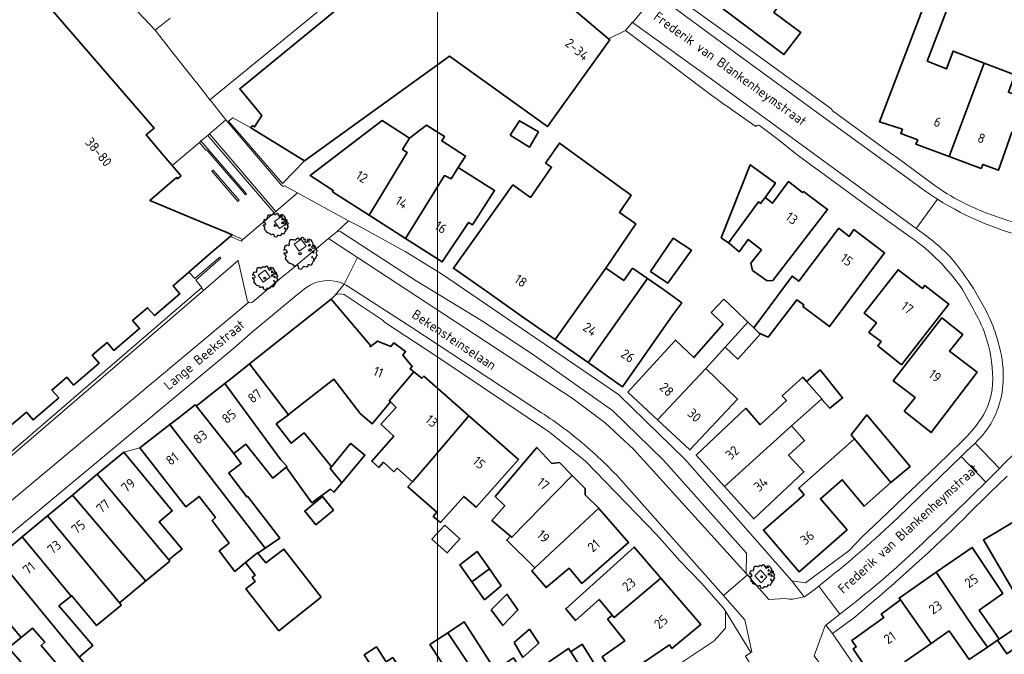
# Model space of a CAD drawing. Header units: metres. Extents: x 152391 to 157968, y 462336 to 467280.
# Tile 15 of 256: x 154978 to 155117, y 462555 to 462645. Entities that reach past the tile are written whole.
import ezdxf
from ezdxf.enums import TextEntityAlignment as Align

# ---------------------------------------------------------------- set-up
doc = ezdxf.new("R2010")
doc.units = ezdxf.units.M
doc.header["$LTSCALE"] = 0.75
doc.layers.get('0').update_dxf_attribs({"lineweight": 25})
for name, color, linetype, lineweight in [('B-GV-GR-BOOM-S', 252, 'Continuous', 25), ('B-WE-GR-BEPLANTING_CULTUUR_HEESTERS-GV', 251, 'Continuous', 18), ('B-WE-GR-GROENVOORZIENING-GV', 251, 'Continuous', 18), ('B-WE-GR-HAAG-GV', 251, 'Continuous', 13), ('B-WE-IE-TERREINAFSCHEIDING_KUNSTMATIG_MUUR-GV', 251, 'Continuous', 18), ('B-WE-OG-BEBOUWING-GV', 6, 'Continuous', 35), ('B-WE-OG-BEBOUWING-T18', 1, 'Continuous', 18), ('B-WE-OG-TOPOGRAFIE-T18', 1, 'Continuous', 18), ('B-WE-VH-VERHARDING_BETONSTRAATSTEEN-GV', 251, 'Continuous', 18), ('B-WE-VH-VERHARDING_STRAATBAKSTEEN-GV', 251, 'Continuous', 18), ('B-WE-VH-VERHARDING_TEGEL-GV', 251, 'Continuous', 18)]:
    doc.layers.add(name, color=color, linetype=linetype, lineweight=lineweight)
doc.layers.add('X-XX-AL-TEKENBLAD_HULPLIJN-G', color=7, linetype='Continuous', lineweight=18, plot=False)
doc.styles.add('NLCS-ISO-M750-T18', font='NLCS-ISO.ttf', dxfattribs={"height": 1.35})

# ---------------------------------------------------------------- blocks, each defined once
blk = doc.blocks.new('SGR-BOOM_21_30')
at = {"linetype": 'Continuous'}
for p, q in [((-1.05, 1.33), (-1.02, 1.5)), ((-1.02, 1.5), (-0.67, 1.5)), ((-0.67, 1.5), (-0.52, 1.43)), ((-0.52, 1.43), (-0.47, 1.45)), ((-0.47, 1.45), (-0.37, 1.55)), ((-0.37, 1.55), (-0.23, 1.65)), ((-0.23, 1.65), (-0.13, 1.58)), ((-0.13, 1.58), (-0.06, 1.52)), ((-0.06, 1.52), (0.07, 1.58)), ((0.07, 1.58), (0.2, 1.71)), ((0.2, 1.71), (0.26, 1.73)), ((0.26, 1.73), (0.33, 1.7)), ((0.33, 1.7), (0.39, 1.65)), ((0.4, 1.53), (0.38, 1.5)), ((0.38, 1.5), (0.53, 1.52)), ((0.39, 1.65), (0.4, 1.53)), ((0.54, 1.48), (0.51, 1.29)), ((0.53, 1.52), (0.54, 1.48)), ((0.79, 1.4), (0.89, 1.56)), ((0.8, 1.29), (0.79, 1.4)), ((0.89, 1.56), (1.02, 1.53)), ((1.02, 1.53), (1.16, 1.45)), ((1.16, 1.45), (1.25, 1.27)), ((-1.7, 0.37), (-1.66, 0.48)), ((-1.49, 0.41), (-1.7, 0.37)), ((-1.68, -0.03), (-1.67, 0.09)), ((-1.67, 0.09), (-1.39, 0.07)), ((-1.66, 0.48), (-1.6, 0.53)), ((-1.63, 0.58), (-1.53, 0.87)), ((-1.6, 0.53), (-1.63, 0.58)), ((-1.53, 0.87), (-1.46, 0.86)), ((-1.42, 0.33), (-1.49, 0.41)), ((-1.46, 0.86), (-1.34, 0.91)), ((-1.33, 0.18), (-1.42, 0.33)), ((-1.39, 0.07), (-1.33, 0.18)), ((-1.34, 0.91), (-1.18, 0.86)), ((-1.18, 0.86), (-1.12, 0.92)), ((-1.13, 1.09), (-1.11, 1.19)), ((-1.12, 0.92), (-1.13, 1.09)), ((-1.11, 1.19), (-1.05, 1.33)), ((0.51, 1.29), (0.57, 1.24)), ((0.57, 1.24), (0.69, 1.15)), ((0.69, 1.15), (0.75, 1.2)), ((0.75, 1.2), (0.8, 1.29)), ((0.94, 0.91), (0.89, 0.87)), ((0.89, 0.87), (0.93, 0.83)), ((0.93, 0.41), (0.89, 0.33)), ((0.89, 0.33), (1.03, 0.32)), ((0.97, 1.37), (0.93, 1.33)), ((0.93, 1.33), (0.95, 1.25)), ((0.93, 0.83), (0.98, 0.84)), ((1.05, 0.46), (0.93, 0.41)), ((0.97, 0.97), (0.94, 0.91)), ((0.95, 1.25), (0.96, 1.24)), ((0.96, 1.27), (0.97, 1.37)), ((1.03, 0.97), (0.97, 0.97)), ((0.98, 0.84), (1.03, 0.78)), ((1.08, 0.94), (1.03, 0.97)), ((1.03, 0.78), (1.08, 0.84)), ((1.03, 0.32), (1.11, 0.25)), ((1.11, 0.46), (1.05, 0.46)), ((1.12, 0.87), (1.08, 0.94)), ((1.08, 0.84), (1.12, 0.87)), ((1.22, 0.4), (1.11, 0.46)), ((1.11, 0.25), (1.2, 0.37)), ((1.2, 0.37), (1.24, 0.41)), ((1.32, 0.79), (1.23, 0.69)), ((1.23, 0.69), (1.27, 0.63)), ((1.25, 1.27), (1.38, 1.06)), ((1.27, 0.63), (1.38, 0.56)), ((1.34, 0.18), (1.31, 0.1)), ((1.43, 0.05), (1.31, 0.1)), ((1.38, 1.06), (1.32, 0.79)), ((1.36, 0.3), (1.34, 0.23)), ((1.34, 0.23), (1.34, 0.18)), ((1.43, 0.23), (1.36, 0.3)), ((1.38, 0.56), (1.44, 0.6)), ((1.47, 0.2), (1.43, 0.23)), ((1.43, 0.05), (1.51, 0.14)), ((1.47, 0.86), (1.44, 0.81)), ((1.44, 0.81), (1.46, 0.74)), ((1.44, 0.6), (1.57, 0.56)), ((1.46, 0.74), (1.53, 0.69)), ((1.54, 0.86), (1.47, 0.86)), ((1.51, 0.14), (1.47, 0.2)), ((1.53, 0.73), (1.64, 0.68)), ((1.53, 0.69), (1.54, 0.73)), ((1.62, 0.76), (1.54, 0.86)), ((1.57, 0.56), (1.64, 0.51)), ((1.73, 0.71), (1.62, 0.76)), ((1.64, 0.68), (1.73, 0.71)), ((1.64, 0.51), (1.81, 0.32)), ((1.72, 0.1), (1.67, 0.04)), ((1.67, 0.04), (1.76, -0.09)), ((1.81, 0.32), (1.72, 0.1)), ((-1.54, -0.18), (-1.68, -0.03)), ((-1.55, -0.51), (-1.49, -0.42)), ((-1.35, -0.75), (-1.55, -0.51)), ((-1.44, -0.32), (-1.54, -0.18)), ((-1.49, -0.42), (-1.44, -0.32)), ((-1.25, -0.78), (-1.35, -0.75)), ((-1.27, -0.9), (-1.25, -0.78)), ((-1.11, -1.05), (-1.27, -0.9)), ((-0.91, -1.08), (-1.11, -1.05)), ((-0.67, -1.18), (-0.91, -1.08)), ((-0.68, -1.29), (-0.67, -1.18)), ((-0.55, -1.33), (-0.68, -1.29)), ((-0.4, -1.26), (-0.55, -1.33)), ((-0.19, -1.28), (-0.4, -1.26)), ((-0.16, -1.43), (-0.19, -1.28)), ((0.36, -1.38), (0.25, -1.52)), ((0.68, -1.44), (0.36, -1.38)), ((0.83, -1.36), (0.68, -1.44)), ((0.84, -1.16), (0.83, -1.36)), ((1.03, -1.18), (0.84, -1.16)), ((1.18, -1.24), (1.03, -1.18)), ((1.29, -1.01), (1.18, -1.24)), ((1.29, -0.29), (1.24, -0.36)), ((1.24, -0.36), (1.25, -0.42)), ((1.26, -0.42), (1.33, -0.41)), ((1.33, -0.34), (1.29, -0.29)), ((1.36, -0.88), (1.29, -1.01)), ((1.33, -0.41), (1.33, -0.34)), ((1.37, -0.83), (1.36, -0.88)), ((1.48, -0.8), (1.37, -0.83)), ((1.46, -0.47), (1.39, -0.59)), ((1.39, -0.59), (1.43, -0.64)), ((1.43, -0.64), (1.5, -0.7)), ((1.58, -0.59), (1.46, -0.47)), ((1.5, -0.7), (1.48, -0.8)), ((1.66, -0.52), (1.58, -0.59)), ((1.68, -0.42), (1.66, -0.52)), ((1.72, -0.31), (1.68, -0.42)), ((1.84, -0.18), (1.72, -0.31)), ((1.76, -0.09), (1.84, -0.18)), ((-0.13, -1.49), (-0.16, -1.43)), ((-0.1, -1.61), (-0.13, -1.49)), ((0.11, -1.67), (-0.1, -1.61)), ((0.25, -1.52), (0.11, -1.67))]:
    blk.add_line(p, q, dxfattribs=at)
blk.add_circle((0, 0), 0.126, dxfattribs=at)
blk = doc.blocks.new('SGR-BOOM_31_50')
at = {"linetype": 'Continuous'}
for p, q in [((-1.51, 1.45), (-1.48, 1.58)), ((-1.49, 1.23), (-1.51, 1.45)), ((-1.48, 1.58), (-1.4, 1.78)), ((-1.4, 1.78), (-1.36, 2)), ((-1.36, 2), (-0.89, 2)), ((-0.89, 2), (-0.69, 1.91)), ((-0.69, 1.91), (-0.63, 1.93)), ((-0.63, 1.93), (-0.49, 2.06)), ((-0.49, 2.06), (-0.3, 2.2)), ((-0.3, 2.2), (-0.18, 2.11)), ((-0.18, 2.11), (-0.08, 2.02)), ((-0.08, 2.02), (0.09, 2.11)), ((0.09, 2.11), (0.27, 2.28)), ((0.27, 2.28), (0.35, 2.31)), ((0.35, 2.31), (0.44, 2.26)), ((0.44, 2.26), (0.52, 2.2)), ((0.54, 2.04), (0.51, 2)), ((0.51, 2), (0.71, 2.02)), ((0.52, 2.2), (0.54, 2.04)), ((0.72, 1.98), (0.68, 1.71)), ((0.68, 1.71), (0.75, 1.65)), ((0.71, 2.02), (0.72, 1.98)), ((0.75, 1.65), (0.92, 1.54)), ((0.92, 1.54), (1, 1.6)), ((1, 1.6), (1.06, 1.71)), ((1.05, 1.87), (1.19, 2.09)), ((1.06, 1.71), (1.05, 1.87)), ((1.19, 2.09), (1.36, 2.04)), ((1.3, 1.82), (1.23, 1.78)), ((1.23, 1.78), (1.27, 1.67)), ((1.27, 1.67), (1.28, 1.65)), ((1.28, 1.69), (1.3, 1.82)), ((1.36, 2.04), (1.54, 1.93)), ((1.54, 1.93), (1.67, 1.69)), ((1.67, 1.69), (1.84, 1.41)), ((1.84, 1.41), (1.76, 1.06)), ((-2.27, 0.49), (-2.21, 0.64)), ((-1.99, 0.55), (-2.27, 0.49)), ((-2.24, -0.04), (-2.22, 0.11)), ((-2.22, 0.11), (-1.85, 0.09)), ((-2.21, 0.64), (-2.13, 0.71)), ((-2.18, 0.77), (-2.04, 1.17)), ((-2.13, 0.71), (-2.18, 0.77)), ((-2.04, 1.17), (-1.94, 1.14)), ((-1.9, 0.44), (-1.99, 0.55)), ((-1.94, 1.14), (-1.79, 1.21)), ((-1.77, 0.25), (-1.9, 0.44)), ((-1.85, 0.09), (-1.77, 0.25)), ((-1.79, 1.21), (-1.57, 1.14)), ((-1.57, 1.14), (-1.49, 1.23)), ((1.25, 1.21), (1.19, 1.17)), ((1.19, 1.17), (1.23, 1.1)), ((1.23, 0.55), (1.19, 0.44)), ((1.19, 0.44), (1.37, 0.42)), ((1.23, 1.1), (1.31, 1.12)), ((1.4, 0.62), (1.23, 0.55)), ((1.3, 1.3), (1.25, 1.21)), ((1.37, 1.3), (1.3, 1.3)), ((1.31, 1.12), (1.37, 1.03)), ((1.44, 1.25), (1.37, 1.3)), ((1.37, 1.03), (1.44, 1.12)), ((1.37, 0.42), (1.48, 0.33)), ((1.48, 0.62), (1.4, 0.62)), ((1.5, 1.17), (1.44, 1.25)), ((1.44, 1.12), (1.5, 1.17)), ((1.62, 0.53), (1.48, 0.62)), ((1.48, 0.33), (1.61, 0.49)), ((1.61, 0.49), (1.65, 0.55)), ((1.76, 1.06), (1.64, 0.93)), ((1.64, 0.93), (1.7, 0.84)), ((1.7, 0.84), (1.84, 0.75)), ((1.79, 0.25), (1.75, 0.14)), ((1.91, 0.07), (1.75, 0.14)), ((1.81, 0.4), (1.79, 0.31)), ((1.79, 0.31), (1.79, 0.25)), ((1.9, 0.31), (1.81, 0.4)), ((1.84, 0.75), (1.92, 0.79)), ((1.96, 0.27), (1.9, 0.31)), ((1.91, 0.07), (2.01, 0.18)), ((1.96, 1.14), (1.92, 1.08)), ((1.92, 1.08), (1.95, 0.99)), ((1.92, 0.79), (2.09, 0.75)), ((1.95, 0.99), (2.04, 0.93)), ((2.06, 1.14), (1.96, 1.14)), ((2.01, 0.18), (1.96, 0.27)), ((2.04, 0.97), (2.18, 0.9)), ((2.04, 0.93), (2.06, 0.97)), ((2.16, 1.01), (2.06, 1.14)), ((2.09, 0.75), (2.18, 0.68)), ((2.3, 0.95), (2.16, 1.01)), ((2.18, 0.9), (2.3, 0.95)), ((2.18, 0.68), (2.41, 0.42)), ((2.29, 0.14), (2.23, 0.05)), ((2.23, 0.05), (2.35, -0.13)), ((2.41, 0.42), (2.29, 0.14)), ((-2.05, -0.24), (-2.24, -0.04)), ((-2.07, -0.67), (-1.99, -0.56)), ((-1.8, -1), (-2.07, -0.67)), ((-1.91, -0.43), (-2.05, -0.24)), ((-1.99, -0.56), (-1.91, -0.43)), ((-1.67, -1.05), (-1.8, -1)), ((-1.7, -1.2), (-1.67, -1.05)), ((-1.48, -1.4), (-1.7, -1.2)), ((1.72, -1.35), (1.58, -1.66)), ((1.72, -0.39), (1.65, -0.48)), ((1.65, -0.48), (1.67, -0.56)), ((1.68, -0.56), (1.78, -0.54)), ((1.78, -0.45), (1.72, -0.39)), ((1.81, -1.18), (1.72, -1.35)), ((1.78, -0.54), (1.78, -0.45)), ((1.82, -1.11), (1.81, -1.18)), ((1.98, -1.07), (1.82, -1.11)), ((1.95, -0.63), (1.85, -0.78)), ((1.85, -0.78), (1.9, -0.85)), ((1.9, -0.85), (1.99, -0.94)), ((2.1, -0.78), (1.95, -0.63)), ((1.99, -0.94), (1.98, -1.07)), ((2.21, -0.7), (2.1, -0.78)), ((2.24, -0.56), (2.21, -0.7)), ((2.29, -0.41), (2.24, -0.56)), ((2.46, -0.24), (2.29, -0.41)), ((2.35, -0.13), (2.46, -0.24)), ((-1.22, -1.44), (-1.48, -1.4)), ((-0.89, -1.57), (-1.22, -1.44)), ((-0.91, -1.72), (-0.89, -1.57)), ((-0.73, -1.77), (-0.91, -1.72)), ((-0.53, -1.68), (-0.73, -1.77)), ((-0.25, -1.7), (-0.53, -1.68)), ((-0.21, -1.9), (-0.25, -1.7)), ((-0.18, -1.99), (-0.21, -1.9)), ((-0.13, -2.14), (-0.18, -1.99)), ((0.15, -2.23), (-0.13, -2.14)), ((0.34, -2.03), (0.15, -2.23)), ((0.47, -1.83), (0.34, -2.03)), ((0.91, -1.92), (0.47, -1.83)), ((1.11, -1.81), (0.91, -1.92)), ((1.13, -1.55), (1.11, -1.81)), ((1.37, -1.57), (1.13, -1.55)), ((1.58, -1.66), (1.37, -1.57))]:
    blk.add_line(p, q, dxfattribs=at)
blk.add_circle((0, 0), 0.169, dxfattribs=at)

msp = doc.modelspace()

# ---------------------------------------------------------------- linework, layer by layer
at = {"layer": 'B-WE-GR-BEPLANTING_CULTUUR_HEESTERS-GV'}
msp.add_lwpolyline([(155081.63, 462566.2), (155082.5, 462565.23), (155083.31, 462566.06), (155082.41, 462567)], close=True, dxfattribs=at)
at = {"layer": 'B-WE-GR-GROENVOORZIENING-GV'}
for points in [[(155015.1, 462621.5), (155018.2, 462624.67), (155010.68, 462629.3), (155008.11, 462630.75), (155007.53, 462630.24)], [(155014.7, 462615.14), (155015.67, 462615.84), (155014.97, 462616.82), (155014, 462616.12)], [(155017.47, 462611.96), (155018.45, 462612.66), (155017.75, 462613.63), (155016.77, 462612.93)], [(155012.4, 462607.6), (155013.37, 462608.3), (155012.67, 462609.27), (155011.7, 462608.57)]]:
    msp.add_lwpolyline(points, close=True, dxfattribs=at)
at = {"layer": 'B-WE-GR-HAAG-GV'}
msp.add_lwpolyline([(155015.1, 462621.5), (155018.2, 462624.67), (155010.68, 462629.3), (155008.11, 462630.75), (155007.53, 462630.24)], close=True, dxfattribs=at)
at = {"layer": 'B-WE-IE-TERREINAFSCHEIDING_KUNSTMATIG_MUUR-GV'}
for points in [[(155013.93, 462617.36), (155014.18, 462617.56), (155004.84, 462628.46), (155004.59, 462628.25), (155012.46, 462619.08)], [(155003.64, 462627.49), (155003.43, 462627.26), (155004.33, 462626.17), (155004.42, 462626.23), (155004.61, 462626.05), (155009.91, 462619.88), (155010.07, 462620.02)], [(155008.85, 462618.95), (155009.02, 462619.11), (155005.34, 462623.35), (155005.18, 462623.2), (155008.33, 462619.55)]]:
    msp.add_lwpolyline(points, close=True, dxfattribs=at)
at = {"layer": 'B-WE-OG-BEBOUWING-GV'}
for points in [[(155087.61, 462660.33), (155077.2, 462646.03), (155085.71, 462639.64), (155088.1, 462642.74), (155084.28, 462645.58), (155089.3, 462652.4), (155091.4, 462650.91), (155094.24, 462654.62), (155092.08, 462656.16), (155092.48, 462656.71)], [(155010.89, 462629.63), (155010.68, 462629.3), (155018.2, 462624.67), (155038.64, 462639.44), (155052.42, 462629.49), (155061.19, 462641.72), (155061.03, 462641.85), (155048.61, 462652.36), (155048.36, 462652.12), (155048.51, 462651.98), (155047.87, 462651.28), (155044.37, 462653.79), (155042.25, 462655.31), (155039.78, 462651.87), (155038.54, 462652.27), (155038.23, 462652.36), (155032.69, 462654.14), (155009.1, 462634.82), (155012.2, 462631.05), (155011.18, 462629.44)], [(155109, 462625.28), (155113.91, 462638.45), (155109.55, 462640.14), (155108.61, 462637.64), (155105.89, 462638.72), (155109.21, 462647.47), (155106.2, 462648.61), (155099.16, 462630.17), (155102.39, 462629.12), (155102.16, 462628.51), (155104.56, 462627.62), (155104.31, 462627.02)], [(155113.91, 462638.45), (155109, 462625.28), (155113.47, 462623.61), (155113.72, 462624.16), (155115.94, 462623.35), (155117.8, 462628.69), (155120.91, 462627.53), (155122.5, 462631.96), (155119.74, 462633.02), (155119.88, 462633.39), (155119.61, 462633.49), (155117.32, 462634.33), (155118.21, 462636.78)], [(155027.34, 462617.01), (155032.68, 462625.84), (155032.03, 462626.25), (155032.99, 462627.86), (155029.13, 462630.34), (155019.01, 462622.59), (155022.27, 462620.51), (155022.15, 462620.32)], [(155027.34, 462617.01), (155032.44, 462613.75), (155037.91, 462622.6), (155038.86, 462622.12), (155039.86, 462623.74), (155040.9, 462625.34), (155037.54, 462627.48), (155037.94, 462628.08), (155035.38, 462629.72), (155032.99, 462627.86), (155032.03, 462626.25), (155032.68, 462625.84)], [(155047.17, 462628.28), (155049.91, 462626.6), (155051.14, 462628.74), (155048.47, 462630.31)], [(155053.52, 462599.49), (155060.66, 462609.54), (155064.88, 462615.78), (155062.55, 462617.41), (155064.22, 462619.82), (155062.19, 462621.29), (155057.35, 462624.81), (155055.84, 462625.91), (155054.11, 462627.17), (155052.17, 462624.36), (155053.01, 462623.76), (155050.05, 462619.52), (155047.57, 462621.28), (155039.17, 462609.54), (155044.01, 462606.16), (155048.79, 462602.8)], [(155032.44, 462613.75), (155037.62, 462610.44), (155041.29, 462616), (155041.85, 462615.65), (155044.97, 462620.51), (155039.86, 462623.74), (155038.86, 462622.12), (155037.91, 462622.6)], [(155083.06, 462619.53), (155084.51, 462621.53), (155080.97, 462624.12), (155076.9, 462613.85), (155077.89, 462613.12), (155082.13, 462618.92), (155082.41, 462618.68)], [(155078.08, 462612.99), (155079.42, 462611.87), (155080.67, 462613.59), (155082.56, 462612.13), (155081.07, 462610.25), (155081.3, 462609.24), (155083.34, 462607.76), (155084.17, 462607.82), (155091.86, 462617.82), (155088.45, 462620.35), (155088.35, 462620.2), (155086.35, 462621.74), (155084.11, 462618.69), (155083.06, 462619.53), (155082.41, 462618.68), (155082.13, 462618.92), (155077.89, 462613.12)], [(155081.47, 462601.14), (155082.21, 462600.41), (155083.52, 462599.84), (155087.55, 462605.11), (155088.53, 462604.37), (155088.38, 462604.16), (155092.14, 462601.33), (155099.89, 462611.71), (155095.57, 462614.99), (155094.88, 462614.03), (155093.47, 462615.18), (155087.81, 462607.71), (155086.86, 462608.45)], [(155066.95, 462609.09), (155069.36, 462607.43), (155072.69, 462612.1), (155070.13, 462613.78)], [(155060.66, 462609.54), (155053.52, 462599.49), (155058.14, 462596.25), (155066.51, 462608.12), (155064.41, 462609.55), (155063.17, 462607.8)], [(155102.26, 462595.92), (155108.92, 462604.5), (155105.55, 462607.13), (155105.21, 462606.68), (155101.8, 462609.32), (155097.03, 462603.2), (155098.73, 462601.86), (155097.66, 462600.5), (155099.42, 462599.22), (155098.95, 462598.61)], [(155066.51, 462608.12), (155058.14, 462596.25), (155062.99, 462592.85), (155070.09, 462602.98), (155071.34, 462604.67), (155068.77, 462606.57)], [(155030.33, 462590.71), (155030.12, 462590.88), (155033.61, 462594.95), (155033.07, 462595.37), (155033.39, 462595.7), (155032.07, 462597.32), (155032.45, 462597.83), (155030.77, 462599.02), (155030.39, 462598.53), (155028.5, 462599.29), (155027.47, 462598.48), (155027.48, 462598.7), (155027.21, 462599.01), (155021.95, 462605.17), (155018.17, 462602.17), (155017.05, 462601.28), (155010.48, 462596.08), (155015.95, 462588.91), (155015.98, 462588.93), (155022.33, 462593.93), (155026.06, 462589.06), (155027.76, 462587.63)], [(155077.45, 462598.41), (155080.64, 462601.94), (155078.91, 462603.64), (155077.27, 462605.18), (155075.49, 462603.3), (155077.17, 462601.66), (155073.04, 462596.97), (155070.46, 462599.43), (155063.75, 462592.11), (155067.92, 462588.21), (155074.7, 462595.42)], [(155080.64, 462601.94), (155077.45, 462598.41), (155079.24, 462596.74), (155082.37, 462600.26), (155082.21, 462600.41), (155081.47, 462601.14)], [(155102.64, 462589.43), (155106.45, 462586.4), (155112.91, 462594.92), (155109.05, 462597.85), (155110.89, 462600.21), (155107.93, 462602.55), (155101.12, 462593.67), (155104.18, 462591.33)], [(155006.98, 462593.31), (155014.88, 462582.57), (155015.76, 462581.62), (155015.62, 462581.5), (155019.27, 462576.5), (155020.01, 462577.04), (155021.89, 462578.42), (155022.35, 462577.98), (155023.47, 462579.32), (155023.14, 462579.73), (155021.84, 462581.35), (155022.01, 462581.55), (155018.16, 462586.36), (155016.33, 462584.9), (155014.22, 462587.61), (155015.95, 462588.91), (155010.48, 462596.08), (155009.91, 462595.63), (155007.59, 462593.79)], [(155033.42, 462579.48), (155035.51, 462581.88), (155041.34, 462588.76), (155035, 462594.33), (155034.75, 462594.05), (155033.61, 462594.95), (155030.12, 462590.88), (155030.33, 462590.71), (155031.1, 462589.94), (155028.98, 462587.56), (155030.79, 462585.91), (155027.71, 462582.35), (155028.66, 462581.46), (155029.36, 462582.21), (155030.81, 462580.87), (155031.26, 462581.36)], [(155067.92, 462588.21), (155072.48, 462583.95), (155079.19, 462591.12), (155074.7, 462595.42)], [(155090.99, 462591.11), (155092.2, 462589.82), (155093.98, 462591.28), (155090.8, 462595.22), (155088.91, 462593.61), (155091.06, 462591.17)], [(155002.98, 462590.14), (155008.26, 462583.47), (155009.95, 462584.74), (155013.76, 462579.96), (155015.62, 462581.5), (155015.76, 462581.62), (155014.88, 462582.57), (155006.98, 462593.31), (155005.28, 462591.96), (155003.44, 462590.5)], [(155077.37, 462578.79), (155086.79, 462587.36), (155090.99, 462591.11), (155091.06, 462591.17), (155088.91, 462593.61), (155088.37, 462594.22), (155085.47, 462591.57), (155086.07, 462590.92), (155082.36, 462587.49), (155080.35, 462589.83), (155073.38, 462583.2)], [(155008.26, 462583.47), (155002.98, 462590.14), (155002.83, 462590.29), (155001.91, 462589.58), (155000.55, 462588.52), (155000, 462588.1), (154999.24, 462587.51), (155000, 462586.53), (155012.69, 462570.12), (155014.73, 462571.5), (155010.19, 462577.42), (155010.08, 462577.34), (155007.54, 462580.69), (155007.58, 462580.72), (155009.32, 462582.02)], [(155095.66, 462585.5), (155100.75, 462579.34), (155100.79, 462579.37), (155103.47, 462581.61), (155097.39, 462588.88), (155095.19, 462586.06)], [(155009.93, 462568.1), (155011.58, 462569.47), (155011.64, 462569.41), (155012.69, 462570.12), (155000, 462586.53), (154999.24, 462587.51), (154995.03, 462584.25), (155000, 462577.87), (155001.5, 462575.94), (155003.39, 462577.4), (155005.66, 462574.41), (155005.2, 462574), (155007.6, 462570.81), (155006.2, 462569.73), (155008.42, 462566.84)], [(155041.34, 462588.76), (155035.51, 462581.88), (155033.42, 462579.48), (155032.77, 462578.73), (155036.85, 462575.18), (155036.34, 462574.59), (155037.35, 462573.75), (155040.63, 462577.41), (155042.38, 462575.87), (155048.35, 462582.59)], [(155077.37, 462578.79), (155081.47, 462574.24), (155088.54, 462580.87), (155086.38, 462583.21), (155088.62, 462585.27), (155086.79, 462587.36)], [(155022.01, 462581.55), (155021.84, 462581.35), (155023.14, 462579.73), (155023.47, 462579.32), (155026.73, 462583.23), (155024.8, 462584.79), (155024.7, 462584.88)], [(155100.75, 462579.34), (155095.66, 462585.5), (155087.8, 462578.57), (155088.55, 462577.62), (155082.83, 462572.65), (155087.86, 462566.77), (155094.62, 462572.7), (155090.86, 462577.08), (155093.94, 462579.74), (155096.04, 462577.18), (155097.01, 462576.01)], [(154989.04, 462580.53), (154998.39, 462569.3), (154999.1, 462568.47), (155000, 462569.2), (155000.97, 462569.99), (155000, 462571.14), (154999.56, 462571.66), (154997.75, 462573.81), (154999.6, 462575.36), (154992.78, 462583.64)], [(155047.24, 462571.79), (155047.42, 462571.64), (155055.91, 462580.35), (155054.1, 462582.17), (155053.05, 462582.06), (155050.94, 462584.3), (155045.07, 462577.38), (155046.4, 462576.09), (155044.61, 462574.02)], [(154985.53, 462577.6), (154992.51, 462569.4), (154995.67, 462565.69), (154995.84, 462565.47), (154999.25, 462568.29), (154999.1, 462568.47), (154998.39, 462569.3), (154989.04, 462580.53)], [(155055.91, 462580.35), (155047.42, 462571.64), (155047.24, 462571.79), (155046.68, 462571.24), (155050.65, 462567.32), (155059.65, 462575.73), (155057.72, 462577.64), (155057.71, 462578.53)], [(154992.51, 462569.4), (154985.53, 462577.6), (154982.02, 462574.67), (154992.16, 462562.42), (154995.84, 462565.47), (154995.67, 462565.69)], [(155020.73, 462577.37), (155018.26, 462575.33), (155019.83, 462573.42), (155022.3, 462575.47)], [(155059.65, 462575.73), (155050.65, 462567.32), (155050.22, 462566.91), (155052.23, 462564.57), (155055.47, 462567.28), (155057.28, 462565.14), (155063.85, 462570.91), (155059.71, 462575.67)], [(154978.47, 462571.71), (154985.34, 462563.37), (154985.43, 462563.44), (154988.95, 462559.2), (154992.33, 462562.01), (154992.43, 462562.09), (154992.36, 462562.18), (154992.16, 462562.42), (154982.02, 462574.67)], [(155128.29, 462558.6), (155118.91, 462574.35), (155113.8, 462571.31), (155119.44, 462561.64), (155122.13, 462563.23), (155124.83, 462558.55), (155125.7, 462558.95), (155126.56, 462557.55)], [(155037.96, 462573.37), (155036.15, 462571.39), (155038.29, 462569.45), (155040.09, 462571.43)], [(154985.34, 462563.37), (154978.47, 462571.71), (154974.92, 462568.76), (154986.48, 462554.75), (154988.41, 462556.39), (154985.34, 462559.98), (154983.64, 462561.97)], [(155011.64, 462569.41), (155011.58, 462569.47), (155009.93, 462568.1), (155011.27, 462566.31), (155010.86, 462565.98), (155011.29, 462565.42), (155009.97, 462564.39), (155014.62, 462558.47), (155020.56, 462563.23), (155015.32, 462569.98), (155012.75, 462568.04)], [(155041.79, 462565.38), (155044.25, 462567.19), (155042.54, 462569.64), (155040.1, 462567.78)], [(155068.4, 462565.89), (155064.65, 462570.27), (155054.99, 462561.58), (155056.35, 462559.94), (155059.69, 462562.9), (155061.55, 462560.66), (155061.8, 462560.35)], [(155115.79, 462557.14), (155116.02, 462557.29), (155115.35, 462558.27), (155113.22, 462561.38), (155116.56, 462563.75), (155112.23, 462570.23), (155107.15, 462566.71), (155111.53, 462560.23), (155112.73, 462558.48), (155114.38, 462556.18)], [(154974.92, 462568.76), (154971.38, 462565.8), (154978.3, 462557.52), (154979.9, 462558.86), (154981.65, 462556.87), (154981.12, 462556.38), (154985.63, 462551.1), (154987.92, 462553.07), (154986.48, 462554.75)], [(155041.79, 462565.38), (155043.57, 462562.85), (155045.91, 462564.81), (155044.25, 462567.19)], [(155107.15, 462566.71), (155101.92, 462563.08), (155102.12, 462562.84), (155106.43, 462556.69), (155108.98, 462558.46), (155111.81, 462554.44), (155114.38, 462556.18), (155112.73, 462558.48), (155111.53, 462560.23)], [(154977.74, 462551.28), (154979.44, 462552.77), (154978.26, 462554.11), (154976.56, 462556.06), (154978.3, 462557.52), (154971.38, 462565.8), (154967.81, 462562.83)], [(155068.4, 462565.89), (155061.8, 462560.35), (155061.55, 462560.66), (155060.9, 462560.11), (155063.31, 462557.07), (155060.12, 462554.8), (155062.29, 462551.52), (155069.61, 462556.49), (155069.92, 462556), (155074, 462559.36)], [(155044.48, 462561.45), (155046.14, 462559.21), (155048.27, 462561.42), (155046.71, 462563.61)], [(155106.43, 462556.69), (155102.12, 462562.84), (155099.43, 462560.82), (155099.78, 462560.33), (155095.3, 462557.11), (155095.9, 462556.21), (155095.45, 462555.91), (155097.01, 462553.62), (155097.15, 462553.71), (155100.95, 462548.05), (155105.11, 462550.93), (155102.77, 462554.15)], [(155038.41, 462558.2), (155048.8, 462542.53), (155053.47, 462545.63), (155047.63, 462554.65), (155045.04, 462552.94), (155040.71, 462559.72)], [(155049.89, 462558.68), (155047.75, 462556.82), (155048.96, 462554.73), (155051.2, 462556.73)], [(155116.02, 462557.29), (155115.79, 462557.14), (155117.08, 462555.24), (155120.53, 462557.6), (155119.23, 462559.46)], [(155038.07, 462548.27), (155043.97, 462539.33), (155048.8, 462542.53), (155038.41, 462558.2), (155035.87, 462556.53), (155040.31, 462549.77)], [(155043.97, 462539.33), (155038.07, 462548.27), (155035.87, 462546.8), (155035.69, 462546.68), (155032.37, 462551.71), (155032.5, 462551.82), (155030.64, 462554.69), (155029.72, 462554.12), (155028.34, 462556.2), (155026.62, 462555.08), (155028.23, 462552.64), (155030.48, 462549.22), (155039.13, 462536.11)], [(155059.47, 462549.63), (155055.72, 462555.53), (155055.37, 462555.98), (155050.44, 462552.61), (155054.52, 462546.13)], [(155059.47, 462549.63), (155060.99, 462550.71), (155057.32, 462556.59), (155055.72, 462555.53)]]:
    msp.add_lwpolyline(points, close=True, dxfattribs=at)
msp.add_lwpolyline([(154976.98, 462587.49), (154979.07, 462589.28), (154980.01, 462588.19), (154983.61, 462591.29), (154982.66, 462592.39), (154984.74, 462594.18), (154985.7, 462593.08), (154989.3, 462596.16), (154988.34, 462597.28), (154990.43, 462599.08), (154991.39, 462597.97), (154994.99, 462601.05), (154994.02, 462602.18), (154996.12, 462603.99), (154997.09, 462602.87), (155000.68, 462605.95), (154999.7, 462607.08), (155001.93, 462609), (155005.33, 462611.94), (155006.71, 462613.13), (155007.76, 462614.03), (155007.87, 462614.12), (155008.03, 462614.26), (155007.6, 462614.44), (155007.18, 462614.61), (155004.88, 462615.56), (155004.07, 462615.9), (154996.44, 462619.07), (155000.17, 462622.33), (155000.34, 462622.14), (155000.71, 462622.45), (155000.83, 462622.55), (155000.7, 462622.71), (154999.58, 462624.02), (154998.42, 462625.38), (154995.91, 462628.32), (154997.05, 462629.29), (154979.26, 462649.9)], dxfattribs=at)
at = {"layer": 'B-WE-VH-VERHARDING_BETONSTRAATSTEEN-GV'}
for points in [[(155105.3, 462620.65), (155091.28, 462630.84), (155079.48, 462639.48), (155067.74, 462648.14), (155064.52, 462644.31), (155064.42, 462644.18)], [(155064.42, 462644.18), (155075.54, 462636.18), (155087.62, 462627.33), (155104.35, 462615.13), (155104.39, 462615.19), (155107.36, 462619.26)], [(155010.88, 462604.75), (155014.97, 462608.23), (155016.13, 462609.16), (155021.58, 462613.73), (155022.79, 462614.67), (155024.39, 462616.24), (155017.22, 462620.17), (155014.18, 462617.56), (155013.93, 462617.36), (155009.55, 462613.6), (155009.32, 462613.38), (155008.05, 462613.91), (155007.76, 462614.03), (155006.71, 462613.13), (155005.33, 462611.94), (155001.93, 462609), (155002.77, 462608.08), (155006.11, 462610.96), (155006.27, 462611.12), (155006.34, 462611.05), (155006.45, 462610.94), (155002.93, 462607.87), (155003.78, 462606.85), (155003.7, 462606.78), (155004.01, 462606.43), (155008.86, 462610.65), (155010.14, 462605.05)], [(155022.79, 462614.67), (155021.58, 462613.73), (155025.66, 462611.05), (155056.06, 462591.17), (155060.57, 462587.79), (155064.59, 462584.01), (155080.41, 462566.53)], [(155080.41, 462566.53), (155080.47, 462569.41), (155068.71, 462582.55), (155061.58, 462589.52), (155050.45, 462597.36), (155043.28, 462602.08), (155033.94, 462607.77), (155023.35, 462614.67)], [(155010.14, 462605.05), (155008.86, 462610.65), (155004.01, 462606.43), (154974, 462580.62)], [(154974.91, 462575.12), (155010.38, 462604.75)]]:
    msp.add_lwpolyline(points, dxfattribs=at)
for points in [[(155014.18, 462617.56), (155017.22, 462620.17), (155015.4, 462621.16), (155015.22, 462621.06), (155014.9, 462621.33), (155007.12, 462630.45), (155004.84, 462628.46)], [(155008.03, 462614.26), (155009.55, 462613.6), (155013.93, 462617.36), (155012.46, 462619.08), (155004.59, 462628.25), (155003.64, 462627.49), (155010.07, 462620.02), (155009.91, 462619.88), (155004.61, 462626.05), (155004.42, 462626.23), (155004.33, 462626.17), (155003.43, 462627.26), (154999.58, 462624.02), (155000.7, 462622.71), (155000.83, 462622.55), (155000.71, 462622.45), (155000.34, 462622.14), (155000.17, 462622.33), (154996.44, 462619.07), (155004.07, 462615.9), (155004.88, 462615.56), (155007.18, 462614.61), (155007.6, 462614.44)], [(155008.33, 462619.55), (155005.18, 462623.2), (155005.34, 462623.35), (155009.02, 462619.11), (155008.85, 462618.95)], [(155014.7, 462615.14), (155014, 462616.12), (155014.97, 462616.82), (155015.67, 462615.84)], [(155017.47, 462611.96), (155016.77, 462612.93), (155017.75, 462613.63), (155018.45, 462612.66)], [(155012.4, 462607.6), (155011.7, 462608.57), (155012.67, 462609.27), (155013.37, 462608.3)], [(155114.14, 462579.43), (155114.8, 462580.07), (155115.43, 462580.7), (155116.05, 462581.32), (155112.63, 462584.92), (155111.99, 462584.29), (155111.35, 462583.66), (155110.68, 462583.02)]]:
    msp.add_lwpolyline(points, close=True, dxfattribs=at)
for points in [[(155107.36, 462619.26, -0.015092), (155105.3, 462620.65)], [(155023.35, 462614.67, 0.298212), (155022.79, 462614.67)], [(155010.38, 462604.75, -0.246154), (155010.14, 462605.05)], [(155010.14, 462605.05, 0.246154), (155010.38, 462604.75)], [(155010.38, 462604.75, 0.239607), (155010.88, 462604.75)]]:
    msp.add_lwpolyline(points, format="xyb", dxfattribs=at)
at = {"layer": 'B-WE-VH-VERHARDING_STRAATBAKSTEEN-GV'}
for points in [[(154999.31, 462644.77), (154997.21, 462643.06), (154999.04, 462640.73), (154999.18, 462640.54), (155002.89, 462635.83), (155003.04, 462635.64), (155003.04, 462635.64), (155004.12, 462634.27), (155004.9, 462633.28), (155029.89, 462653.73)], [(154999.31, 462644.77), (154997.21, 462643.06), (154999.04, 462640.73), (154999.18, 462640.54), (155002.89, 462635.83), (155003.04, 462635.64), (155003.04, 462635.64), (155004.12, 462634.27), (155004.9, 462633.28), (155029.89, 462653.73)], [(155048.61, 462652.36), (155061.03, 462641.85), (155063.42, 462643.04), (155064.39, 462644.2), (155064.42, 462644.18), (155064.52, 462644.31), (155067.74, 462648.14)], [(155048.61, 462652.36), (155061.03, 462641.85), (155063.42, 462643.04), (155064.39, 462644.2), (155064.42, 462644.18), (155064.52, 462644.31), (155067.74, 462648.14)], [(154979.26, 462649.9), (154997.05, 462629.29), (154995.91, 462628.32), (154998.42, 462625.38), (154999.58, 462624.02), (155003.43, 462627.26), (155003.64, 462627.49), (155004.59, 462628.25), (155004.84, 462628.46), (155007.12, 462630.45), (155005.06, 462633.08), (155004.9, 462633.28), (155004.12, 462634.27), (155003.04, 462635.64), (155003.04, 462635.64), (155002.89, 462635.83), (154999.18, 462640.54), (154999.04, 462640.73), (154997.21, 462643.06), (154990.66, 462650.05)], [(154979.26, 462649.9), (154997.05, 462629.29), (154995.91, 462628.32), (154998.42, 462625.38), (154999.58, 462624.02), (155003.43, 462627.26), (155003.64, 462627.49), (155004.59, 462628.25), (155004.84, 462628.46), (155007.12, 462630.45), (155005.06, 462633.08), (155004.9, 462633.28), (155004.12, 462634.27), (155003.04, 462635.64), (155003.04, 462635.64), (155002.89, 462635.83), (154999.18, 462640.54), (154999.04, 462640.73), (154997.21, 462643.06), (154990.66, 462650.05)], [(155107.36, 462619.26), (155104.39, 462615.19), (155104.35, 462615.13), (155105.89, 462614.01)], [(155107.36, 462619.26), (155104.39, 462615.19), (155104.35, 462615.13), (155105.89, 462614.01)], [(155023.8, 462607.3), (155025.66, 462611.05), (155021.58, 462613.73), (155016.13, 462609.16), (155014.97, 462608.23), (155010.88, 462604.75)], [(155023.8, 462607.3), (155025.66, 462611.05), (155021.58, 462613.73), (155016.13, 462609.16), (155014.97, 462608.23), (155010.88, 462604.75)], [(155025.66, 462611.05), (155023.8, 462607.3), (155024.09, 462607.14), (155033.35, 462601.19), (155051.6, 462589.18)], [(155025.66, 462611.05), (155023.8, 462607.3), (155024.09, 462607.14), (155033.35, 462601.19), (155051.6, 462589.18)], [(155063.51, 462578.91), (155077.19, 462563.43), (155080.58, 462566.34), (155080.41, 462566.53), (155064.59, 462584.01), (155060.57, 462587.79), (155056.06, 462591.17), (155025.66, 462611.05)], [(155063.51, 462578.91), (155077.19, 462563.43), (155080.58, 462566.34), (155080.41, 462566.53), (155064.59, 462584.01), (155060.57, 462587.79), (155056.06, 462591.17), (155025.66, 462611.05)], [(155010.38, 462604.75), (154974.91, 462575.12), (154974.9, 462575.11), (154972.63, 462573.22), (154974.89, 462570.52), (155008.25, 462598.29), (155010.95, 462600.63), (155017.03, 462605.71), (155018.39, 462606.79)], [(155010.38, 462604.75), (154974.91, 462575.12), (154974.9, 462575.11), (154972.63, 462573.22), (154974.89, 462570.52), (155008.25, 462598.29), (155010.95, 462600.63), (155017.03, 462605.71), (155018.39, 462606.79)], [(155112.43, 462606.67), (155113.97, 462603.95)], [(155112.43, 462606.67), (155113.97, 462603.95)], [(155112.63, 462584.92), (155116.05, 462581.32)], [(155112.63, 462584.92), (155116.05, 462581.32)], [(155114.14, 462579.43), (155110.68, 462583.02), (155101.78, 462574.43)], [(155114.14, 462579.43), (155110.68, 462583.02), (155101.78, 462574.43)], [(155086, 462563.04), (155083.58, 462562.9), (155081.21, 462565.62), (155080.58, 462566.34), (155077.19, 462563.43), (155077.75, 462562.8), (155080.22, 462560.01), (155081.19, 462555.52), (155081.04, 462555.41), (155080.31, 462554.89), (155081.92, 462552.22), (155082.71, 462552.74), (155083.3, 462553.13), (155087.8, 462552.05), (155094.65, 462541.78), (155097.57, 462543.74), (155090.64, 462554.06), (155089.99, 462554.96), (155091.52, 462559.22), (155091.6, 462559.28), (155092.88, 462560.27), (155093.57, 462560.8)], [(155086, 462563.04), (155083.58, 462562.9), (155081.21, 462565.62), (155080.58, 462566.34), (155077.19, 462563.43), (155077.75, 462562.8), (155080.22, 462560.01), (155081.19, 462555.52), (155081.04, 462555.41), (155080.31, 462554.89), (155081.92, 462552.22), (155082.71, 462552.74), (155083.3, 462553.13), (155087.8, 462552.05), (155094.65, 462541.78), (155097.57, 462543.74), (155090.64, 462554.06), (155089.99, 462554.96), (155091.52, 462559.22), (155091.6, 462559.28), (155092.88, 462560.27), (155093.57, 462560.8)], [(155091.48, 462565.46), (155090.65, 462564.76), (155093.57, 462560.8), (155094.67, 462561.67)], [(155091.48, 462565.46), (155090.65, 462564.76), (155093.57, 462560.8), (155094.67, 462561.67)], [(155093.57, 462560.8), (155090.65, 462564.76), (155089.98, 462564.26), (155088.6, 462563.25), (155088.58, 462563.25), (155088.58, 462563.24), (155086.96, 462562.95)], [(155093.57, 462560.8), (155090.65, 462564.76), (155089.98, 462564.26), (155088.6, 462563.25), (155088.58, 462563.25), (155088.58, 462563.24), (155086.96, 462562.95)]]:
    msp.add_lwpolyline(points, dxfattribs=at)
for points in [[(155121.1, 462613.66, -0.088783), (155107.36, 462619.26)], [(155121.1, 462613.66, -0.088783), (155107.36, 462619.26)], [(155105.89, 462614.01, -0.042992), (155109.13, 462611.13)], [(155105.89, 462614.01, -0.042992), (155109.13, 462611.13)], [(155109.13, 462611.13, -0.029419), (155112.43, 462606.67)], [(155109.13, 462611.13, -0.029419), (155112.43, 462606.67)], [(155018.39, 462606.79, -0.273242), (155023.8, 462607.3)], [(155018.39, 462606.79, -0.273242), (155023.8, 462607.3)], [(155010.88, 462604.75, -0.239607), (155010.38, 462604.75)], [(155010.88, 462604.75, -0.239607), (155010.38, 462604.75)], [(155113.97, 462603.95, -0.04238), (155115.44, 462600.6)], [(155113.97, 462603.95, -0.04238), (155115.44, 462600.6)], [(155115.44, 462600.6, -0.025813), (155116.06, 462598.43)], [(155115.44, 462600.6, -0.025813), (155116.06, 462598.43)], [(155116.06, 462598.43, -0.077035), (155116.59, 462593.57)], [(155116.06, 462598.43, -0.077035), (155116.59, 462593.57)], [(155116.59, 462593.57, -0.082183), (155115.76, 462589.55)], [(155116.59, 462593.57, -0.082183), (155115.76, 462589.55)], [(155051.6, 462589.18, -0.0325), (155057.66, 462584.65)], [(155051.6, 462589.18, -0.0325), (155057.66, 462584.65)], [(155115.76, 462589.55, -0.115767), (155112.63, 462584.92)], [(155115.76, 462589.55, -0.115767), (155112.63, 462584.92)], [(155116.05, 462581.32, -0.017525), (155125.09, 462590.02)], [(155116.05, 462581.32, -0.017525), (155125.09, 462590.02)], [(155057.66, 462584.65, -0.034762), (155063.51, 462578.91)], [(155057.66, 462584.65, -0.034762), (155063.51, 462578.91)], [(155103.96, 462569.62, 0.009509), (155114.14, 462579.43)], [(155103.96, 462569.62, 0.009509), (155114.14, 462579.43)], [(155101.78, 462574.43, -0.022781), (155091.48, 462565.46)], [(155101.78, 462574.43, -0.022781), (155091.48, 462565.46)], [(155094.67, 462561.67, 0.025857), (155103.96, 462569.62)], [(155094.67, 462561.67, 0.025857), (155103.96, 462569.62)], [(155086.96, 462562.95, -0.136389), (155086, 462563.04)], [(155086.96, 462562.95, -0.136389), (155086, 462563.04)]]:
    msp.add_lwpolyline(points, format="xyb", dxfattribs=at)
at = {"layer": 'B-WE-VH-VERHARDING_TEGEL-GV'}
for points in [[(154989.98, 462655.09), (154988.69, 462654.7), (154988.27, 462654.58), (154987.21, 462654.27), (154989.68, 462651.24), (154989.86, 462651.03), (154990.66, 462650.05), (154997.21, 462643.06), (154999.31, 462644.77)], [(155107.16, 462621.06), (155102.83, 462624.23), (155101.75, 462625.03), (155100.67, 462625.82), (155092.53, 462631.76), (155092.47, 462631.97), (155080.04, 462640.99), (155071.07, 462647.45), (155069.79, 462648.4), (155068.65, 462649.27), (155067.76, 462648.16), (155067.74, 462648.14), (155079.48, 462639.48), (155091.28, 462630.84), (155105.3, 462620.65)], [(155105.89, 462614.01), (155104.35, 462615.13), (155087.62, 462627.33), (155075.54, 462636.18), (155064.42, 462644.18), (155064.39, 462644.2), (155063.42, 462643.04), (155069.06, 462638.8), (155073.88, 462635.15)], [(155078.5, 462631.82), (155081.74, 462629.51)], [(155082.27, 462629.63), (155084.9, 462627.68), (155087.37, 462625.73), (155089.57, 462624.08), (155090.86, 462623.13), (155095.8, 462619.53), (155099.6, 462616.76), (155103.56, 462613.9)], [(155086.84, 462565.49), (155071.81, 462582.61), (155062.42, 462591.77), (155037.5, 462608.75), (155032.39, 462611.88), (155025.71, 462615.55), (155024.39, 462616.24), (155022.79, 462614.67)], [(155023.35, 462614.67), (155033.94, 462607.77), (155043.28, 462602.08), (155050.45, 462597.36), (155061.58, 462589.52), (155068.71, 462582.55), (155080.47, 462569.41), (155080.41, 462566.53), (155080.58, 462566.34), (155081.21, 462565.62), (155083.58, 462562.9), (155086, 462563.04)], [(154974.92, 462568.76), (154978.47, 462571.71), (154982.02, 462574.67), (154985.53, 462577.6), (154989.04, 462580.53), (154992.78, 462583.64), (154995.03, 462584.25), (154999.24, 462587.51), (155000, 462588.1), (155000.55, 462588.52), (155001.91, 462589.58), (155002.83, 462590.29), (155002.98, 462590.14), (155003.44, 462590.5), (155005.28, 462591.96), (155006.98, 462593.31), (155007.59, 462593.79), (155009.91, 462595.63), (155010.48, 462596.08), (155017.05, 462601.28), (155018.17, 462602.17), (155021.95, 462605.17), (155022.51, 462605.77), (155023.8, 462607.3)], [(155051.6, 462589.18), (155033.35, 462601.19), (155024.09, 462607.14), (155023.8, 462607.3), (155022.51, 462605.77)], [(155018.39, 462606.79), (155017.03, 462605.71), (155010.95, 462600.63), (155008.25, 462598.29), (154974.89, 462570.52), (154973.92, 462569.71), (154973.22, 462569.17), (154972.28, 462568.34), (154949.82, 462549.63)], [(155023.79, 462605.84), (155029.27, 462602.19), (155029.49, 462601.97), (155036.86, 462597.1), (155052.7, 462586.43), (155057.77, 462582.35), (155067.77, 462572.05), (155071.11, 462568.27), (155074.13, 462565.18), (155077.21, 462561.66), (155077.5, 462561.26), (155081.04, 462555.41), (155081.19, 462555.52), (155080.22, 462560.01), (155077.75, 462562.8), (155077.19, 462563.43), (155063.51, 462578.91)], [(155110.84, 462606.56), (155112.34, 462603.81)], [(155113.97, 462603.95), (155112.43, 462606.67)], [(155110.76, 462585.16), (155107.29, 462581.78), (155102.66, 462577.33), (155099.26, 462574.11), (155096.73, 462571.72), (155094.86, 462569.74), (155088.74, 462565.25), (155086.84, 462565.49), (155088.58, 462563.24), (155088.58, 462563.25), (155088.6, 462563.25), (155089.98, 462564.26), (155090.65, 462564.76), (155091.48, 462565.46)], [(155101.78, 462574.43), (155110.68, 462583.02), (155111.35, 462583.66), (155111.99, 462584.29), (155112.63, 462584.92)], [(155116.05, 462581.32), (155115.43, 462580.7), (155114.8, 462580.07), (155114.14, 462579.43)], [(155094.67, 462561.67), (155093.57, 462560.8), (155092.88, 462560.27), (155091.6, 462559.28), (155092.57, 462558.07), (155095.68, 462560.39), (155098.75, 462563.01), (155099.01, 462563.22), (155100.5, 462564.52), (155100.76, 462564.73), (155101.96, 462565.77), (155104.77, 462568.33), (155105.54, 462569.02), (155106.94, 462570.29), (155108.11, 462571.41), (155108.35, 462571.64), (155109.53, 462572.79), (155109.77, 462573.03), (155111.32, 462574.55), (155111.53, 462574.78), (155113.04, 462576.25), (155113.28, 462576.49), (155114.77, 462577.96), (155117.17, 462580.24)], [(155086.96, 462562.95), (155088.58, 462563.24), (155086.84, 462565.49)], [(155080.31, 462554.89), (155081.04, 462555.41), (155077.5, 462561.26), (155077.48, 462558.86), (155075.89, 462557.08), (155061.11, 462547.21)]]:
    msp.add_lwpolyline(points, dxfattribs=at)
for points in [[(155073.88, 462635.15, 0.018521), (155078.5, 462631.82)], [(155081.74, 462629.51, -0.512345), (155082.27, 462629.63)], [(155111.39, 462618.59, -0.044486), (155107.16, 462621.06)], [(155105.3, 462620.65, 0.015092), (155107.36, 462619.26)], [(155107.36, 462619.26, 0.088783), (155121.1, 462613.66)], [(155117.8, 462616.12, -0.046352), (155111.39, 462618.59)], [(155022.79, 462614.67, -0.298212), (155023.35, 462614.67)], [(155103.56, 462613.9, -0.09224), (155110.84, 462606.56)], [(155109.13, 462611.13, 0.042992), (155105.89, 462614.01)], [(155112.43, 462606.67, 0.029419), (155109.13, 462611.13)], [(155023.8, 462607.3, 0.273242), (155018.39, 462606.79)], [(155022.51, 462605.77, -0.176937), (155023.79, 462605.84)], [(155112.34, 462603.81, -0.053551), (155114.06, 462600.17)], [(155115.44, 462600.6, 0.04238), (155113.97, 462603.95)], [(155114.06, 462600.17, -0.083504), (155115.12, 462593.99)], [(155116.06, 462598.43, 0.025813), (155115.44, 462600.6)], [(155116.59, 462593.57, 0.077035), (155116.06, 462598.43)], [(155115.12, 462593.99, -0.156155), (155113.42, 462588.27)], [(155115.76, 462589.55, 0.082183), (155116.59, 462593.57)], [(155057.66, 462584.65, 0.0325), (155051.6, 462589.18)], [(155112.63, 462584.92, 0.115767), (155115.76, 462589.55)], [(155125.09, 462590.02, 0.017525), (155116.05, 462581.32)], [(155113.42, 462588.27, -0.060599), (155110.76, 462585.16)], [(155063.51, 462578.91, 0.034762), (155057.66, 462584.65)], [(155114.14, 462579.43, -0.009509), (155103.96, 462569.62)], [(155091.48, 462565.46, 0.022781), (155101.78, 462574.43)], [(155103.96, 462569.62, -0.025857), (155094.67, 462561.67)], [(155086, 462563.04, 0.136389), (155086.96, 462562.95)]]:
    msp.add_lwpolyline(points, format="xyb", dxfattribs=at)
for points in [[(154974, 462580.62), (155004.01, 462606.43), (155003.7, 462606.78), (154973.81, 462581.05)], [(155081.63, 462566.2), (155082.41, 462567), (155083.31, 462566.06), (155082.5, 462565.23)], [(155112.78, 462528.49), (155112.5, 462528.92), (155092.57, 462558.07), (155091.6, 462559.28), (155091.52, 462559.22), (155089.99, 462554.96), (155090.64, 462554.06), (155093.14, 462553.57), (155102.1, 462540.02), (155110.8, 462527.08), (155110.81, 462527.07), (155110.24, 462524.86), (155111.73, 462522.65), (155112.25, 462523.01), (155113.21, 462523.5), (155115.11, 462524.57), (155115.26, 462524.63), (155114.76, 462525.41)]]:
    msp.add_lwpolyline(points, close=True, dxfattribs=at)
at = {"layer": 'X-XX-AL-TEKENBLAD_HULPLIJN-G', "flags": 128}
msp.add_lwpolyline([(155036.92, 462830.47), (154981.31, 462830.47), (154981.31, 462830.47), (154736.92, 462830.47), (154736.92, 462594.77), (154736.92, 462594.77), (154736.92, 462399.97), (154895.44, 462399.97), (154895.44, 462490.79), (155036.92, 462490.79)], close=True, dxfattribs=at)

# ---------------------------------------------------------------- block references
at = {"layer": 'B-GV-GR-BOOM-S', "transparency": 33554559}
for name, p in [('SGR-BOOM_21_30', (155014.1, 462615.57)), ('SGR-BOOM_31_50', (155017.57, 462611.61)), ('SGR-BOOM_21_30', (155012.62, 462608.14)), ('SGR-BOOM_21_30', (155082.58, 462566.08))]:
    msp.add_blockref(name, p, dxfattribs=at)

# ---------------------------------------------------------------- texts
at = {"layer": 'B-WE-OG-BEBOUWING-T18', "style": 'NLCS-ISO-M750-T18'}
for s, rotation, p in [('2-34', 319.8, (155056.6, 462640.37)), ('6', 339.6, (155107.36, 462630.15)), ('38-80', 309.9, (154989.22, 462625.92)), ('8', 339.6, (155113.53, 462627.86)), ('12', 327.5, (155026.29, 462622.42)), ('14', 327.4, (155031.9, 462618.84)), ('13', 323.4, (155086.83, 462616.58)), ('16', 327.4, (155037.41, 462615.32)), ('15', 322.8, (155094.56, 462610.73)), ('18', 325, (155048.67, 462607.77)), ('17', 321.9, (155103.09, 462603.98)), ('24', 325, (155058.41, 462600.95)), ('26', 325, (155063.74, 462597.21)), ('11', 338.2, (155028.62, 462594.93)), ('19', 322.8, (155107, 462594.38)), ('28', 316.9, (155069.22, 462592.47)), ('87', 38.4, (155011.21, 462591.55)), ('85', 38.4, (155007.58, 462588.68)), ('13', 318.7, (155036.12, 462588.02)), ('30', 316.9, (155073.11, 462588.83)), ('83', 37.7, (155003.54, 462585.78)), ('32', 42.1, (155078.44, 462583.57)), ('81', 37.7, (154999.57, 462582.71)), ('15', 318.7, (155042.8, 462582.15)), ('79', 39.8, (154993.4, 462578.96)), ('17', 319.7, (155051.83, 462579.17)), ('34', 42.1, (155082.46, 462579.11)), ('77', 39.8, (154989.86, 462576.01)), ('75', 39.8, (154986.38, 462573.1)), ('19', 315.3, (155051.84, 462571.77)), ('36', 40.5, (155089, 462571.59)), ('73', 39.8, (154982.97, 462570.26)), ('21', 41, (155058.93, 462570.47)), ('71', 39.8, (154979.42, 462567.3)), ('25', 35.3, (155112.11, 462565.5)), ('23', 40.6, (155063.89, 462565)), ('23', 34.7, (155107.05, 462561.78)), ('25', 40.6, (155068.41, 462559.73)), ('21', 34.8, (155100.61, 462557.51))]:
    msp.add_text(s, height=1.35, rotation=rotation, dxfattribs=at).set_placement(p, align=Align.MIDDLE)
at = {"layer": 'B-WE-OG-TOPOGRAFIE-T18', "style": 'NLCS-ISO-M750-T18'}
for s, rotation, p in [('Frederik van Blankenheymstraat', 324.2, (155078.04, 462637.48)), ('Bekensteinselaan', 326.5, (155039.28, 462599.48)), ('Lange Beekstraat', 39.9, (155004.22, 462597.2)), ('Frederik van Blankenheymstraat', 42.4, (155103.34, 462572.72))]:
    msp.add_text(s, height=1.35, rotation=rotation, dxfattribs=at).set_placement(p, align=Align.MIDDLE)

doc.saveas('drawing.dxf')
